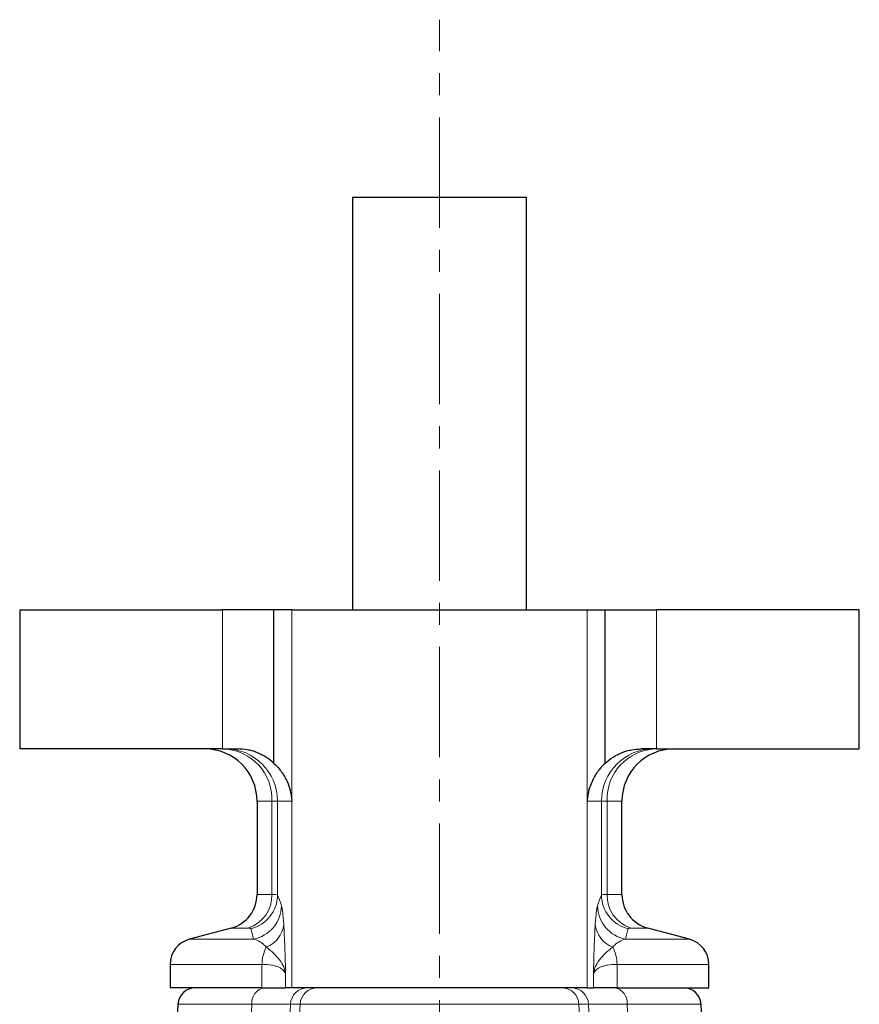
# Model space of a CAD drawing. Header units: millimetres. Extents: x -342 to 561, y -507 to 471.
# Tile 15 of 15: x 404 to 500, y 358 to 471. Entities that reach past the tile are written whole.
import ezdxf

# ---------------------------------------------------------------- set-up
doc = ezdxf.new("R2010")
doc.units = ezdxf.units.MM
doc.linetypes.add('CENTERX2', pattern=[20.32, 12.7, -2.54, 2.54, -2.54])
doc.layers.add('FORMAT', color=7, linetype='Continuous')

msp = doc.modelspace()

# ---------------------------------------------------------------- linework, layer by layer
at = {"color": 7, "linetype": 'Continuous', "lineweight": 25}
for p, q in [((442.14, 450.78), (442.14, 403.28)), ((442.14, 450.78), (462.14, 450.78)), ((462.14, 403.28), (462.14, 450.78)), ((403.83, 403.28), (403.83, 387.28)), ((403.83, 403.28), (427.16, 403.28)), ((433.09, 403.28), (427.16, 403.28)), ((433.09, 385.61), (433.09, 403.28)), ((435.14, 403.28), (433.09, 403.28)), ((435.14, 403.28), (435.16, 403.28)), ((435.16, 403.28), (469.12, 403.28)), ((469.14, 403.28), (469.12, 403.28)), ((469.14, 403.28), (471.19, 403.28)), ((471.19, 385.61), (471.19, 403.28)), ((471.19, 403.28), (477.12, 403.28)), ((500.45, 403.28), (477.12, 403.28)), ((500.45, 387.28), (500.45, 403.28)), ((427.16, 387.28), (403.83, 387.28)), ((427.16, 387.28), (428.96, 387.28)), ((477.12, 387.28), (475.32, 387.28)), ((477.12, 387.28), (500.45, 387.28)), ((431.14, 381.28), (431.14, 370.53)), ((473.14, 370.53), (473.14, 381.28)), ((428.18, 366.67), (423.36, 365.38)), ((480.92, 365.38), (476.11, 366.67)), ((421.14, 362.48), (421.14, 359.78)), ((483.14, 359.78), (483.14, 362.48)), ((431.71, 359.78), (421.14, 359.78)), ((431.71, 359.78), (434.43, 359.78)), ((435.16, 359.78), (434.43, 359.78)), ((469.12, 359.78), (435.16, 359.78)), ((469.12, 359.78), (469.85, 359.78)), ((472.57, 359.78), (469.85, 359.78)), ((472.57, 359.78), (483.14, 359.78)), ((422.04, 357.89), (420.92, 336.39)), ((483.37, 336.39), (482.24, 357.89))]:
    msp.add_line(p, q, dxfattribs=at)
at = {"color": 8, "linetype": 'Continuous', "lineweight": 18}
for p, q in [((427.16, 403.28), (427.16, 387.28)), ((435.14, 381.28), (435.14, 403.28)), ((435.16, 403.28), (435.16, 359.78)), ((469.12, 403.28), (469.12, 359.78)), ((469.14, 381.28), (469.14, 403.28)), ((477.12, 403.28), (477.12, 387.28)), ((432.85, 381.28), (431.14, 381.28)), ((432.85, 381.28), (433.5, 381.28)), ((432.85, 381.28), (432.85, 370.53)), ((433.5, 370.45), (433.5, 381.28)), ((433.5, 381.28), (435.14, 381.28)), ((470.79, 381.28), (469.14, 381.28)), ((470.79, 370.45), (470.79, 381.28)), ((471.43, 381.28), (470.79, 381.28)), ((471.43, 381.28), (471.43, 370.53)), ((471.43, 381.28), (473.14, 381.28)), ((431.14, 370.53), (432.85, 370.53)), ((473.14, 370.53), (471.43, 370.53)), ((430.13, 366.67), (428.18, 366.67)), ((474.15, 366.67), (476.11, 366.67)), ((423.36, 365.38), (430.73, 365.38)), ((480.92, 365.38), (473.56, 365.38)), ((431.71, 362.48), (421.14, 362.48)), ((431.71, 362.48), (431.71, 359.78)), ((472.57, 362.48), (472.57, 359.78)), ((472.57, 362.48), (483.14, 362.48)), ((434.43, 359.78), (434.43, 361.33)), ((469.85, 359.78), (469.85, 361.33)), ((422.04, 357.89), (430.54, 357.89)), ((433.86, 335.62), (434.99, 357.89)), ((434.07, 318.98), (436.1, 357.89)), ((434.99, 357.89), (436.1, 357.89)), ((468.18, 357.89), (436.1, 357.89)), ((470.21, 318.98), (468.18, 357.89)), ((469.29, 357.89), (468.18, 357.89)), ((470.42, 335.62), (469.29, 357.89)), ((482.24, 357.89), (473.74, 357.89))]:
    msp.add_line(p, q, dxfattribs=at)
at = {"color": 7, "linetype": 'Continuous', "lineweight": 25}
for centre, radius, start, end in [((425.14, 381.28), 6, 0, 90), ((479.14, 381.28), 6, 90, 180), ((427.14, 370.53), 4, 285, 0), ((477.14, 370.53), 4, 180, 255), ((424.14, 362.48), 3, 105, 180), ((480.14, 362.48), 3, 0, 75), ((424.04, 357.78), 2, 90, 177), ((480.24, 357.78), 2, 3, 90)]:
    msp.add_arc(centre, radius, start, end, dxfattribs=at)
at = {"color": 8, "linetype": 'Continuous', "lineweight": 18}
for centre, radius, start, end in [((427.08, 381.51), 5.78, 357.7114, 87.4185), ((427.5, 381.29), 6, 359.9614, 89.96), ((476.78, 381.29), 6, 90.04, 180.0386), ((477.2, 381.51), 5.78, 92.5815, 182.2886), ((428.9, 370.43), 3.96, 288.145, 1.5082), ((429.49, 370.49), 4.01, 283.5611, 359.5428), ((474.79, 370.49), 4.01, 180.4572, 256.4389), ((475.38, 370.43), 3.96, 178.4918, 251.855), ((429.95, 369.3), 4, 281.1575, 359.1562), ((474.33, 369.3), 4, 180.8438, 258.8425), ((431.06, 367.42), 3.17, 291.1453, 354.1468), ((473.22, 367.42), 3.17, 185.8532, 248.8547), ((435.72, 362.54), 4, 151.3343, 180.8214), ((468.57, 362.54), 4, 359.1786, 28.6657), ((432.29, 358.05), 1.76, 100.3113, 185.4929), ((436.98, 357.79), 2, 90.1018, 177.1164), ((438.1, 357.79), 2, 90.1018, 177.1164), ((466.19, 357.79), 2, 2.8836, 89.8982), ((467.3, 357.79), 2, 2.8836, 89.8982), ((471.99, 358.05), 1.76, 354.5071, 79.6887)]:
    msp.add_arc(centre, radius, start, end, dxfattribs=at)
at = {"color": 7, "linetype": 'Continuous', "lineweight": 25}
for points, knots in [([(433.09, 385.61), (432.81, 385.88), (432.5, 386.12), (432.01, 386.43), (431.83, 386.53), (431.48, 386.71), (431.3, 386.79), (430.94, 386.94), (430.76, 387), (430.39, 387.11), (430.2, 387.15), (429.65, 387.25), (429.3, 387.28), (428.96, 387.28)], [0, 0, 0, 0, 0.25, 0.25, 0.375, 0.375, 0.5, 0.5, 0.625, 0.625, 0.75, 0.75, 1, 1, 1, 1]), ([(471.19, 385.61), (471.47, 385.88), (471.78, 386.12), (472.28, 386.43), (472.45, 386.53), (472.8, 386.71), (472.98, 386.79), (473.34, 386.94), (473.52, 387), (473.9, 387.11), (474.08, 387.15), (474.63, 387.25), (474.98, 387.28), (475.32, 387.28)], [0, 0, 0, 0, 0.25, 0.25, 0.375, 0.375, 0.5, 0.5, 0.625, 0.625, 0.75, 0.75, 1, 1, 1, 1]), ([(433.09, 385.61), (433.43, 385.3), (433.72, 384.97), (434.09, 384.45), (434.2, 384.27), (434.41, 383.91), (434.51, 383.73), (434.76, 383.17), (434.88, 382.8), (435.02, 382.24), (435.06, 382.05), (435.1, 381.76), (435.11, 381.67), (435.13, 381.47), (435.13, 381.38), (435.14, 381.28)], [0, 0, 0, 0, 0.25, 0.25, 0.375, 0.375, 0.5, 0.5, 0.75, 0.75, 0.875, 0.875, 0.9375, 0.9375, 1, 1, 1, 1]), ([(471.19, 385.61), (470.85, 385.3), (470.56, 384.97), (470.19, 384.45), (470.08, 384.27), (469.87, 383.91), (469.78, 383.73), (469.53, 383.17), (469.4, 382.8), (469.26, 382.24), (469.23, 382.05), (469.18, 381.76), (469.17, 381.67), (469.15, 381.47), (469.15, 381.38), (469.14, 381.28)], [0, 0, 0, 0, 0.25, 0.25, 0.375, 0.375, 0.5, 0.5, 0.75, 0.75, 0.875, 0.875, 0.9375, 0.9375, 1, 1, 1, 1])]:
    msp.add_open_spline(points, degree=3, knots=knots, dxfattribs=at)
at = {"color": 8, "linetype": 'Continuous', "lineweight": 18}
for points, knots in [([(433.5, 370.45), (433.47, 370.48), (433.4, 370.5), (433.19, 370.52), (433.04, 370.53), (432.85, 370.53)], [0, 0, 0, 0, 0.5, 0.5, 1, 1, 1, 1]), ([(470.79, 370.45), (470.81, 370.48), (470.88, 370.5), (471.09, 370.52), (471.24, 370.53), (471.43, 370.53)], [0, 0, 0, 0, 0.5, 0.5, 1, 1, 1, 1]), ([(434.22, 367.09), (434.18, 367.69), (434.14, 368.14), (434.07, 368.67), (434.04, 368.82), (434, 369.06), (433.97, 369.16), (433.95, 369.24)], [0, 0, 0, 0, 0.5, 0.5, 0.75, 0.75, 1, 1, 1, 1]), ([(470.07, 367.09), (470.1, 367.69), (470.15, 368.14), (470.21, 368.67), (470.24, 368.82), (470.28, 369.06), (470.31, 369.16), (470.33, 369.24)], [0, 0, 0, 0, 0.5, 0.5, 0.75, 0.75, 1, 1, 1, 1]), ([(434.22, 367.09), (434.24, 366.72), (434.26, 366.3), (434.3, 365.42), (434.32, 364.94), (434.36, 363.95), (434.37, 363.44), (434.4, 362.66), (434.4, 362.39), (434.42, 361.86), (434.43, 361.59), (434.43, 361.33)], [0, 0, 0, 0, 0.25, 0.25, 0.5, 0.5, 0.75, 0.75, 0.875, 0.875, 1, 1, 1, 1]), ([(470.07, 367.09), (470.04, 366.72), (470.02, 366.3), (469.98, 365.42), (469.96, 364.94), (469.92, 363.95), (469.91, 363.44), (469.89, 362.66), (469.88, 362.39), (469.86, 361.86), (469.86, 361.59), (469.85, 361.33)], [0, 0, 0, 0, 0.25, 0.25, 0.5, 0.5, 0.75, 0.75, 0.875, 0.875, 1, 1, 1, 1]), ([(430.73, 365.38), (430.97, 365.32), (431.23, 365.23), (431.6, 365.01), (431.73, 364.93), (431.97, 364.73), (432.09, 364.61), (432.2, 364.46)], [0, 0, 0, 0, 0.5, 0.5, 0.75, 0.75, 1, 1, 1, 1]), ([(473.56, 365.38), (473.31, 365.32), (473.05, 365.23), (472.68, 365.01), (472.56, 364.93), (472.31, 364.73), (472.19, 364.61), (472.08, 364.46)], [0, 0, 0, 0, 0.5, 0.5, 0.75, 0.75, 1, 1, 1, 1]), ([(432.2, 364.46), (432.49, 364.24), (432.77, 364.01), (433.29, 363.52), (433.52, 363.26), (433.92, 362.74), (434.09, 362.47), (434.33, 361.91), (434.4, 361.62), (434.43, 361.33)], [0, 0, 0, 0, 0.25, 0.25, 0.5, 0.5, 0.75, 0.75, 1, 1, 1, 1]), ([(472.08, 364.46), (471.79, 364.24), (471.51, 364.01), (471, 363.52), (470.76, 363.26), (470.36, 362.74), (470.19, 362.47), (469.95, 361.91), (469.88, 361.62), (469.85, 361.33)], [0, 0, 0, 0, 0.25, 0.25, 0.5, 0.5, 0.75, 0.75, 1, 1, 1, 1]), ([(431.71, 362.48), (432.13, 362.48), (432.49, 362.45), (432.98, 362.37), (433.13, 362.33), (433.41, 362.25), (433.54, 362.21), (433.89, 362.05), (434.07, 361.93), (434.26, 361.72), (434.31, 361.64), (434.39, 361.49), (434.42, 361.41), (434.43, 361.33)], [0, 0, 0, 0, 0.25, 0.25, 0.375, 0.375, 0.5, 0.5, 0.75, 0.75, 0.875, 0.875, 1, 1, 1, 1]), ([(472.57, 362.48), (472.16, 362.48), (471.79, 362.45), (471.3, 362.37), (471.15, 362.33), (470.87, 362.25), (470.74, 362.21), (470.39, 362.05), (470.22, 361.93), (470.02, 361.72), (469.97, 361.64), (469.89, 361.49), (469.86, 361.41), (469.85, 361.33)], [0, 0, 0, 0, 0.25, 0.25, 0.375, 0.375, 0.5, 0.5, 0.75, 0.75, 0.875, 0.875, 1, 1, 1, 1]), ([(430.54, 357.89), (430.32, 353.19), (430.11, 348.5), (429.89, 343.8), (429.78, 341.33), (429.66, 338.86), (429.55, 336.39)], [0.00189807, 0.00189807, 0.00189807, 0.00189807, 0.016, 0.016, 0.016, 0.0234226, 0.0234226, 0.0234226, 0.0234226]), ([(430.54, 357.89), (431.18, 357.89), (432.32, 357.89), (433.22, 357.89), (433.98, 357.89), (434.29, 357.89), (434.75, 357.89), (434.91, 357.89), (434.99, 357.89)], [0, 0, 0, 0, 0.25, 0.5, 0.5, 0.75, 0.75, 1, 1, 1, 1]), ([(473.74, 357.89), (473.1, 357.89), (471.96, 357.89), (471.06, 357.89), (470.3, 357.89), (469.99, 357.89), (469.53, 357.89), (469.37, 357.89), (469.29, 357.89)], [0, 0, 0, 0, 0.25, 0.5, 0.5, 0.75, 0.75, 1, 1, 1, 1]), ([(473.74, 357.89), (473.96, 353.19), (474.17, 348.5), (474.39, 343.8), (474.51, 341.33), (474.62, 338.86), (474.73, 336.39)], [0.00189807, 0.00189807, 0.00189807, 0.00189807, 0.016, 0.016, 0.016, 0.0234226, 0.0234226, 0.0234226, 0.0234226])]:
    msp.add_open_spline(points, degree=3, knots=knots, dxfattribs=at)
for points in [[(433.95, 369.24), (433.8, 369.73), (433.65, 370.14), (433.5, 370.45)], [(470.33, 369.24), (470.48, 369.73), (470.63, 370.14), (470.79, 370.45)], [(430.13, 366.67), (430.31, 366.67), (430.41, 366.64), (430.43, 366.59)], [(430.43, 366.59), (430.53, 366.28), (430.63, 365.86), (430.73, 365.38)], [(473.85, 366.59), (473.75, 366.28), (473.65, 365.86), (473.56, 365.38)], [(474.15, 366.67), (473.97, 366.67), (473.87, 366.64), (473.85, 366.59)]]:
    msp.add_open_spline(points, degree=3, dxfattribs=at)
at = {"layer": 'FORMAT', "linetype": 'CENTERX2', "lineweight": 18}
msp.add_line((452.14, -60.72), (452.14, 471.22), dxfattribs=at)

doc.saveas('drawing.dxf')
